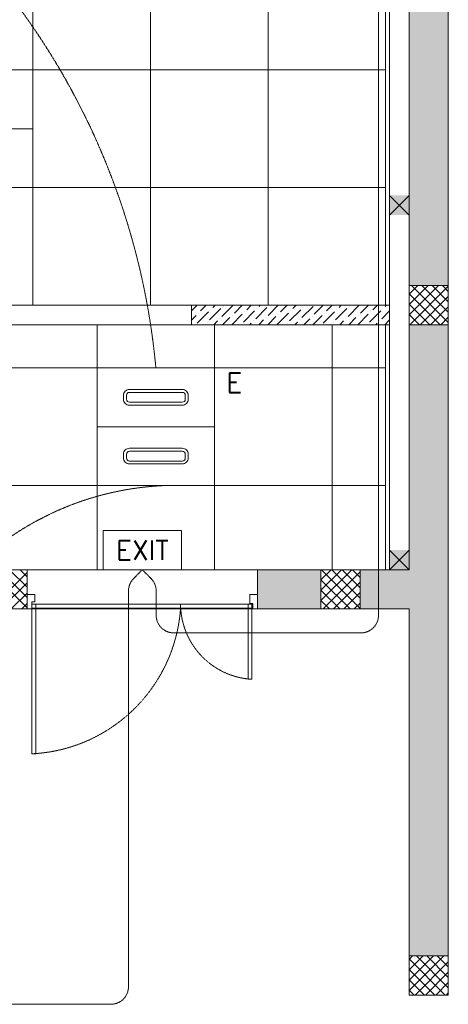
# Model space of a CAD drawing. Header units: millimetres. Extents: x 48523 to 84492, y -23473 to 14877.
# Tile 55 of 69: x 65362 to 67550, y -47 to 4977. Entities that reach past the tile are written whole.
import ezdxf
from ezdxf.enums import TextEntityAlignment as Align

# ---------------------------------------------------------------- set-up
doc = ezdxf.new("R2010")
doc.units = ezdxf.units.MM
doc.header["$MEASUREMENT"] = 0
for name, pattern in [('HIDDENX2', [0.75, 0.5, -0.25]), ('RCP XREF$0$( Hidden )', [0.375, 0.25, -0.125]), ('RCP XREF$0$HIDDEN', [0.375, 0.25, -0.125])]:
    doc.linetypes.add(name, pattern=pattern)
doc.layers.get('0').update_dxf_attribs({"lineweight": 5})
for name, color, linetype, lineweight, true_color in [('M-MEP-ELLG-CABLE', 7, 'HIDDENX2', 15, 0x055f91), ('M-MEP-ELLG-LIGHT', 5, 'Continuous', 15, 0x0000ff), ('RCP XREF$0$a- flr dim 02', 9, 'Continuous', 0, 0x808080), ('RCP XREF$0$A-100MM', 9, 'Continuous', 0, 0x808080), ('RCP XREF$0$A-CEILING-01', 9, 'Continuous', 0, 0x808080), ('RCP XREF$0$A-CEILING-04', 9, 'Continuous', 0, 0x808080), ('RCP XREF$0$A-CEILING-05', 9, 'Continuous', 0, 0x808080), ('RCP XREF$0$A-COLOUMN', 9, 'Continuous', 0, 0x808080), ('RCP XREF$0$A-LINTEL', 9, 'RCP XREF$0$( Hidden )', 0, 0x808080), ('RCP XREF$0$A-Wall & Column', 9, 'Continuous', 0, 0x808080), ('RCP XREF$0$ND_26_HATCH', 9, 'Continuous', 0, 0x808080)]:
    doc.layers.add(name, color=color, linetype=linetype, lineweight=lineweight, true_color=true_color)
doc.styles.get("Standard").update_dxf_attribs({"font": 'romans.shx'})

# ---------------------------------------------------------------- blocks, each defined once
blk = doc.blocks.new('RCP XREF')
at = {"lineweight": 0, "true_color": 0x808080}
h = blk.add_hatch(color=8, dxfattribs=at)
h.dxf.hatch_style = 1
h.paths.add_polyline_path([(14470, 9520), (14570, 9520), (14570, 9420), (14470, 9420)])
h.paths.add_polyline_path([(17250, 9520), (17350, 9520), (17350, 9420), (17250, 9420)])
h.paths.add_polyline_path([(14470, 7708), (14570, 7708), (14570, 7608), (14470, 7608)])
h.paths.add_polyline_path([(14470, 5890), (14570, 5890), (14570, 5790), (14470, 5790)])
h.paths.add_polyline_path([(14470, 4080), (14570, 4080), (14570, 3980), (14470, 3980)])
h.paths.add_polyline_path([(15202, 2270), (15302, 2270), (15302, 2170), (15202, 2170)])
h.paths.add_polyline_path([(17250, 2270), (17350, 2270), (17350, 2170), (17250, 2170)])
h.paths.add_polyline_path([(17250, 4080), (17350, 4080), (17350, 3980), (17250, 3980)])
h.paths.add_polyline_path([(17250, 5890), (17350, 5890), (17350, 5790), (17250, 5790)])
h.paths.add_polyline_path([(17250, 7708), (17350, 7708), (17350, 7608), (17250, 7608)])
at = {"layer": 'RCP XREF$0$ND_26_HATCH', "lineweight": 0, "true_color": 0x808080, "transparency": 33554687}
h = blk.add_hatch(color=8, dxfattribs=at)
h.dxf.hatch_style = 1
h.paths.add_polyline_path([(17550, 5830), (17352, 5830), (17352, 5718.1), (17350.8, 3620), (17550, 3620)])
h.paths.add_polyline_path([(17550, 8211.4), (17350, 8211.4), (17350, 6030), (17550, 6030)])
h.paths.add_polyline_path([(17550, 9130), (17350, 9130), (17350, 8411.4), (17550, 8411.4)])
h.paths.add_polyline_path([(17550, 11087.2), (17350, 11087.2), (17350, 9330), (17550, 9330)])
h.paths.add_polyline_path([(17550, 13280), (17350, 13280), (17350, 11287.2), (17550, 11287.2)])
h = blk.add_hatch(color=8, dxfattribs=at)
h.dxf.hatch_style = 1
h.paths.add_polyline_path([(16900, 2170), (16576.6, 2170), (16576.6, 1970), (16900, 1970)])
h.paths.add_polyline_path([(17550, 3420), (17350, 3420), (17350, 2170), (17100, 2170), (17100, 1970), (17350, 1970), (17350, 200), (17550, 200)])
h = blk.add_hatch(color=8, dxfattribs=at)
h.dxf.hatch_style = 1
h.paths.add_polyline_path([(15200, 0), (15200, 1970), (15400, 1970), (15400, 2043.5), (15400, 2170), (15202, 2170), (15202, 2518), (15002, 2518), (15002, 200), (14369.9, 200), (14369.9, 199.7), (12979.6, 199.7), (12979.6, 198.7), (12313.4, 198.7), (7990, 200), (7990, 850), (7590, 850), (7590, 650), (7790, 650), (7790, 0)])
h.paths.add_polyline_path([(7790, 650), (7590, 650), (7590, 850), (7790, 850)], flags=17)
h.paths.add_polyline_path([(7990, 0), (7790, 0), (7790, 200), (7990, 200)], flags=17)
h.paths.add_polyline_path([(9805, 0), (10005, 0), (10005, 200), (9805, 200)], flags=17)
h.paths.add_polyline_path([(11820, 0), (12020, 0), (12020, 200), (11820, 200)], flags=17)
h.paths.add_polyline_path([(15000, 0), (15200, 0), (15200, 200), (15000, 200)], flags=17)
h.paths.add_polyline_path([(15200, 1970), (15400, 1970), (15400, 2170), (15200, 2170)], flags=17)
at = {"color": 8, "lineweight": 0, "true_color": 0x808080}
for points in [[(15400, 1970), (15424.5, 1970), (15424.5, 2006.7), (15439.2, 2006.7), (15439.2, 2043.5), (15400, 2043.5), (15400, 1970)], [(16576.6, 1970), (16552.1, 1970), (16552.1, 1997.9), (16537.4, 1997.9), (16537.4, 2043.5), (16576.6, 2043.5), (16576.6, 1970)], [(15424.4, 1994.3), (15424.4, 1230.9), (15444.5, 1230.9), (15444.5, 1994.3), (15424.4, 1994.3)], [(16527.7, 1994.3), (16527.7, 1611.3), (16547.8, 1611.3), (16547.8, 1994.3), (16527.7, 1994.3)]]:
    blk.add_lwpolyline(points, dxfattribs=at)
at = {"color": 8, "linetype": 'RCP XREF$0$HIDDEN', "lineweight": 0, "ltscale": 3, "true_color": 0x808080}
for points in [[(15424.4, 1974.2), (16183.5, 1974.2), (16183.5, 1994.3), (15424.4, 1994.3)], [(16547.8, 1974.2), (16183.5, 1974.2), (16183.5, 1994.3), (16547.8, 1994.3)]]:
    blk.add_lwpolyline(points, close=True, dxfattribs=at)
for centre, radius, start, end in [((15385.2, 2030.3), 800.3, 272.8119, 355.9815), ((16569.6, 1996.9), 386.3, 181.8872, 266.7647)]:
    blk.add_arc(centre, radius, start, end, dxfattribs=at)
at = {"layer": 'RCP XREF$0$a- flr dim 02', "color": 8, "lineweight": 0, "true_color": 0x808080}
for p, q in [((17250, 9520), (17250, 3520)), ((17250, 3520), (16238.8, 3520)), ((16238.8, 3520), (16238.8, 3420)), ((17250, 3420), (17250, 3520)), ((16238.8, 3420), (17250, 3420)), ((17250, 3420), (17250, 2170))]:
    blk.add_line(p, q, dxfattribs=at)
at = {"layer": 'RCP XREF$0$A-100MM', "color": 8, "linetype": 'Continuous', "lineweight": 0, "true_color": 0x808080, "transparency": 33554687}
for p, q in [((16238.8, 3490.3), (16268.5, 3520)), ((16285.5, 3491), (16314.5, 3520)), ((16348.7, 3508.3), (16360.4, 3520)), ((16394.7, 3462.3), (16452.1, 3519.8)), ((16457.9, 3479.5), (16498.3, 3520)), ((16521.1, 3496.8), (16544.3, 3520)), ((16584.3, 3514), (16590.3, 3520)), ((16630.2, 3468), (16682.2, 3520)), ((16636, 3519.8), (16636, 3519.8)), ((16693.4, 3485.3), (16728.1, 3520)), ((16756.6, 3502.5), (16774.1, 3520)), ((16819.8, 3519.8), (16820.1, 3520)), ((16865.8, 3473.8), (16912, 3520)), ((16929, 3491), (16958, 3520)), ((16992.2, 3508.3), (17003.9, 3520)), ((17038.1, 3462.3), (17095.6, 3519.8)), ((17101.3, 3479.5), (17141.8, 3520)), ((17164.5, 3496.8), (17187.8, 3520)), ((17227.7, 3514), (17233.7, 3520)), ((16238.8, 3444.3), (16262.5, 3468)), ((16268.3, 3427.8), (16325.7, 3485.3)), ((16274, 3479.5), (16274, 3479.5)), ((16331.5, 3445.1), (16388.9, 3502.5)), ((16337.2, 3496.8), (16337.2, 3496.8)), ((16400.4, 3514), (16400.4, 3514)), ((16444.3, 3420), (16498.1, 3473.8)), ((16446.4, 3468), (16446.4, 3468)), ((16503.8, 3433.6), (16561.3, 3491)), ((16509.6, 3485.3), (16509.6, 3485.3)), ((16567, 3450.8), (16624.5, 3508.3)), ((16572.8, 3502.5), (16572.8, 3502.5)), ((16676.2, 3422.1), (16733.6, 3479.5)), ((16681.9, 3473.8), (16681.9, 3473.8)), ((16739.4, 3439.3), (16796.8, 3496.8)), ((16745.1, 3491), (16745.1, 3491)), ((16802.6, 3456.6), (16860, 3514)), ((16808.3, 3508.3), (16808.3, 3508.3)), ((16858, 3420), (16906, 3468)), ((16911.7, 3427.8), (16969.2, 3485.3)), ((16917.5, 3479.5), (16917.5, 3479.5)), ((16974.9, 3445.1), (17032.4, 3502.5)), ((16980.7, 3496.8), (16980.7, 3496.8)), ((17043.9, 3514), (17043.9, 3514)), ((17087.8, 3420), (17141.6, 3473.8)), ((17089.8, 3468), (17089.8, 3468)), ((17147.3, 3433.6), (17204.8, 3491)), ((17153, 3485.3), (17153, 3485.3)), ((17210.5, 3450.8), (17250, 3490.3)), ((17216.2, 3502.5), (17216.2, 3502.5)), ((16306.4, 3420), (16308.5, 3422.1)), ((16320, 3433.6), (16320, 3433.6)), ((16352.4, 3420), (16371.7, 3439.3)), ((16383.2, 3450.8), (16383.2, 3450.8)), ((16398.3, 3420), (16434.9, 3456.6)), ((16492.3, 3422.1), (16492.3, 3422.1)), ((16536.2, 3420), (16544.1, 3427.8)), ((16555.5, 3439.3), (16555.5, 3439.3)), ((16582.2, 3420), (16607.2, 3445.1)), ((16618.7, 3456.6), (16618.7, 3456.6)), ((16628.1, 3420), (16670.4, 3462.3)), ((16727.9, 3427.8), (16727.9, 3427.8)), ((16766, 3420), (16779.6, 3433.6)), ((16791.1, 3445.1), (16791.1, 3445.1)), ((16812, 3420), (16842.8, 3450.8)), ((16854.3, 3462.3), (16854.3, 3462.3)), ((16949.9, 3420), (16952, 3422.1)), ((16963.5, 3433.6), (16963.5, 3433.6)), ((16995.8, 3420), (17015.2, 3439.3)), ((17026.7, 3450.8), (17026.7, 3450.8)), ((17041.8, 3420), (17078.4, 3456.6)), ((17135.8, 3422.1), (17135.8, 3422.1)), ((17179.7, 3420), (17187.5, 3427.8)), ((17199, 3439.3), (17199, 3439.3)), ((17225.6, 3420), (17250, 3444.4))]:
    blk.add_line(p, q, dxfattribs=at)
at = {"layer": 'RCP XREF$0$A-CEILING-01', "color": 8, "lineweight": 0, "true_color": 0x808080}
for p, q in [((17230, 9520), (17230, 3520)), ((15490.9, 3520), (14590, 3520)), ((16390.9, 3520), (15490.9, 3520)), ((17230, 3520), (16390.9, 3520)), ((12361.4, 3420), (17230, 3420)), ((17230, 3420), (17230, 2170)), ((17230, 2170), (15200, 2170))]:
    blk.add_line(p, q, dxfattribs=at)
at = {"layer": 'RCP XREF$0$A-CEILING-04', "color": 8, "linetype": 'Continuous', "lineweight": 0, "true_color": 0x808080}
for p, q in [((15757, 2170), (15757, 3420)), ((16357, 2170), (16357, 3420)), ((16957, 2170), (16957, 3420)), ((10225.7, 3200), (17230.8, 3200)), ((9905, 2600), (17229.6, 2600))]:
    blk.add_line(p, q, dxfattribs=at)
at = {"layer": 'RCP XREF$0$A-CEILING-05', "color": 8, "linetype": 'Continuous', "lineweight": 0, "true_color": 0x808080}
for p, q in [((15430, 3520), (15430, 9520)), ((16030, 3520), (16030, 9520)), ((16630, 3520), (16630, 9520)), ((14590, 4720), (17230, 4720)), ((14590, 4120), (17230, 4120))]:
    blk.add_line(p, q, dxfattribs=at)
at = {"layer": 'RCP XREF$0$A-COLOUMN', "color": 8, "lineweight": 0, "true_color": 0x808080}
for p, q in [((17350, 4080), (17250, 3980)), ((17250, 4080), (17350, 3980)), ((17350, 2270), (17250, 2170)), ((17250, 2270), (17350, 2170))]:
    blk.add_line(p, q, dxfattribs=at)
at = {"layer": 'RCP XREF$0$A-LINTEL', "color": 8, "lineweight": 0, "ltscale": 8, "true_color": 0x808080}
for p, q in [((16238.8, 3520), (15338.8, 3520)), ((15338.8, 3420), (16238.8, 3420)), ((15400, 2170), (16576.6, 2170)), ((16576.6, 1970), (15400, 1970))]:
    blk.add_line(p, q, dxfattribs=at)
at = {"layer": 'RCP XREF$0$A-Wall & Column', "color": 8, "lineweight": 0, "true_color": 0x808080}
for p, q in [((17350, 13480), (17350, 2170)), ((17550, 13480), (17550, 0)), ((17230, 9520), (17230, 3520)), ((17550, 3620), (17350, 3620)), ((17350, 3620), (17350, 3420)), ((17550, 3420), (17550, 3620)), ((16238.8, 3420), (16238.8, 3520)), ((16390.9, 3520), (17250, 3520)), ((16390.9, 3420), (17250, 3420)), ((17230, 3420), (17230, 2170)), ((17350, 3420), (17550, 3420)), ((15400, 2170), (15200, 2170)), ((15400, 2170), (15400, 1970)), ((15400, 1970), (15400, 2170)), ((16576.6, 2170), (16576.6, 1970)), ((16576.6, 2170), (17350, 2170)), ((17100, 2170), (16900, 2170)), ((16900, 2170), (16900, 1970)), ((17100, 1970), (17100, 2170)), ((15200, 1970), (15400, 1970)), ((15200, 1970), (15400, 1970)), ((16576.6, 1970), (17350, 1970)), ((16900, 1970), (17100, 1970)), ((17350, 1970), (17350, 0)), ((17550, 200), (17350, 200)), ((17350, 200), (17350, 0)), ((17550, 0), (17550, 200)), ((17350, 0), (17550, 0)), ((17350, 0), (17550, 0))]:
    blk.add_line(p, q, dxfattribs=at)
at = {"layer": 'RCP XREF$0$ND_26_HATCH', "color": 8, "linetype": 'Continuous', "lineweight": 0, "true_color": 0x808080}
for p, q in [((17350, 3576.2), (17393.8, 3620)), ((17350, 3523.1), (17446.9, 3620)), ((17350, 3470.1), (17499.9, 3620)), ((17550, 3431.3), (17361.3, 3620)), ((17550, 3484.3), (17414.3, 3620)), ((17550, 3537.3), (17467.3, 3620)), ((17550, 3590.4), (17520.4, 3620)), ((17508.2, 3420), (17350, 3578.2)), ((17352.9, 3420), (17550, 3617.1)), ((17455.2, 3420), (17350, 3525.2)), ((17406, 3420), (17550, 3564)), ((17402.2, 3420), (17350, 3472.2)), ((17459, 3420), (17550, 3511)), ((17512, 3420), (17550, 3458)), ((15400, 1975), (15205, 2170)), ((15400, 2028.1), (15258.1, 2170)), ((15400, 2081.1), (15311.1, 2170)), ((15400, 2134.1), (15364.1, 2170)), ((16900, 2118.5), (16951.5, 2170)), ((16900, 2065.5), (17004.5, 2170)), ((16900, 2012.5), (17057.5, 2170)), ((17100, 1972.1), (16902.1, 2170)), ((17100, 2025.1), (16955.1, 2170)), ((17100, 2078.2), (17008.2, 2170)), ((17100, 2131.2), (17061.2, 2170)), ((15213.5, 1970), (15400, 2156.5)), ((17049.1, 1970), (16900, 2119.1)), ((16910.6, 1970), (17100, 2159.4)), ((15266.5, 1970), (15400, 2103.5)), ((16996, 1970), (16900, 2066)), ((16963.6, 1970), (17100, 2106.4)), ((15319.6, 1970), (15400, 2050.4)), ((16943, 1970), (16900, 2013)), ((17016.6, 1970), (17100, 2053.4)), ((15372.6, 1970), (15400, 1997.4)), ((17069.7, 1970), (17100, 2000.3)), ((17350, 182.1), (17367.9, 200)), ((17350, 129), (17421, 200)), ((17350, 76), (17474, 200)), ((17350, 23), (17527, 200)), ((17534.1, 0), (17350, 184.1)), ((17380.1, 0), (17550, 169.9)), ((17550, 37.2), (17387.2, 200)), ((17550, 90.2), (17440.2, 200)), ((17550, 143.2), (17493.2, 200)), ((17550, 196.3), (17546.3, 200)), ((17481.1, 0), (17350, 131.1)), ((17433.1, 0), (17550, 116.9)), ((17428.1, 0), (17350, 78.1)), ((17486.1, 0), (17550, 63.9)), ((17375, 0), (17350, 25)), ((17539.2, 0), (17550, 10.8))]:
    blk.add_line(p, q, dxfattribs=at)
blk = doc.blocks.new('EXIT LIGHT')
at = {"color": 0}
blk.add_lwpolyline([(-200, -200), (200, -200), (200, 0), (-200, 0)], close=True, dxfattribs=at)
blk.add_attdef('EXIT', text='', height=100, dxfattribs=at).set_placement((0, -100), align=Align.MIDDLE_CENTER)
blk = doc.blocks.new('LIGHT-600X600MM')
at = {"color": 0}
blk.add_line((300, 0), (-300, 0), dxfattribs=at)
blk.add_lwpolyline([(-300, 300), (-300, -300), (300, -300), (300, 300)], close=True, dxfattribs=at)
for points in [[(-165, 160), (-165, 140, 0.414214), (-135, 110), (135, 110, 0.414214), (165, 140), (165, 160, 0.414214), (135, 190), (-135, 190, 0.414214)], [(-150, 160), (-150, 140, 0.414214), (-135, 125), (135, 125, 0.414214), (150, 140), (150, 160, 0.414214), (135, 175), (-135, 175, 0.414214)], [(-165, -160), (-165, -140, -0.414214), (-135, -110), (135, -110, -0.414214), (165, -140), (165, -160, -0.414214), (135, -190), (-135, -190, -0.414214)], [(-150, -160), (-150, -140, -0.414214), (-135, -125), (135, -125, -0.414214), (150, -140), (150, -160, -0.414214), (135, -175), (-135, -175, -0.414214)]]:
    blk.add_lwpolyline(points, format="xyb", close=True, dxfattribs=at)
blk.add_attdef('E', text='', height=100).set_placement((400, 250), align=Align.MIDDLE_CENTER)

msp = doc.modelspace()

# ---------------------------------------------------------------- linework, layer by layer
at = {"layer": 'M-MEP-ELLG-CABLE', "color": 5, "ltscale": 5, "true_color": 0x0000ff}
for points in [[(65988.3, 2170), (66032.7, 2125.6, -0.198912), (66059, 2062), (66059, 1937.7, 0.414214), (66149, 1847.7), (67103.7, 1847.7, 0.414214), (67193.7, 1937.7), (67193.7, 11260, 0.414214), (67103.7, 11350), (65848.8, 11350)], [(65988.3, 2170), (65944, 2125.6, 0.198912), (65917.6, 2062), (65917.6, 42.8, -0.414214), (65827.6, -47.2), (56884.2, -47.2, -0.414214), (56794.2, 42.8), (56794.2, 742, 0.198912), (56767.8, 805.6), (56723.5, 850), (56679.1, 805.6, 0.198912), (56652.8, 742), (56652.8, 42.8, -0.414214), (56562.8, -47.2), (50609.6, -47.2, -0.414214), (50519.6, 42.8), (50519.6, 2877.7), (60222.8, 2877.7, 0.414214), (60312.8, 2967.7), (60312.8, 3799.3, -0.414214), (60402.8, 3889.3), (63001.8, 3889.3, -0.198912), (63065.4, 3863), (63109.8, 3818.6)]]:
    msp.add_lwpolyline(points, format="xyb", dxfattribs=at)
for centre, radius, start, end in [((62398.5, 2862.2), 3674.5, 5.2734, 41.9808), ((66168.1, 1090.1), 1511.1, 92.392, 179.6272)]:
    msp.add_arc(centre, radius, start, end, dxfattribs=at)

# ---------------------------------------------------------------- block references
msp.add_blockref('RCP XREF', (50000, 0))
at = {"layer": 'M-MEP-ELLG-LIGHT', "color": 1, "true_color": 0xff0000}
msp.add_blockref('LIGHT-600X600MM', (65130, 4420), dxfattribs=at)
at = {"layer": 'M-MEP-ELLG-LIGHT'}
ref = msp.add_blockref('LIGHT-600X600MM', (66057.4, 2899.9), dxfattribs=at)
ref.add_attrib('E', 'E', dxfattribs={"layer": '0', "color": 0, "height": 100}).set_placement((66457.4, 3124.9), align=Align.MIDDLE_CENTER)
msp.add_blockref('EXIT LIGHT', (65988.3, 2370), dxfattribs=at).add_auto_attribs({'EXIT': 'EXIT'})

doc.saveas('drawing.dxf')
